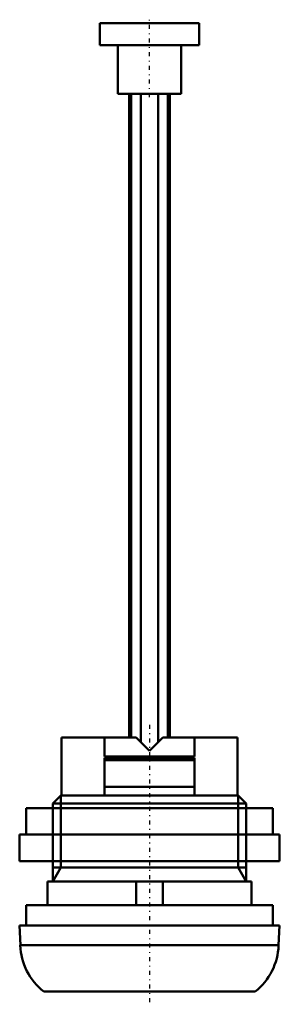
# Model space of a CAD drawing. Header units: millimetres. Extents: x -15 to 15, y -30 to 81.
import ezdxf

# ---------------------------------------------------------------- set-up
doc = ezdxf.new("R2010")
doc.units = ezdxf.units.MM
doc.linetypes.add('Center', pattern=[1.5, 0.45, -0.5, 0.05, -0.5])
for name, color, linetype, lineweight in [('AM_0', 7, 'Continuous', 30), ('AM_10', 7, 'Continuous', 5), ('AM_7', 7, 'Center', 5)]:
    doc.layers.add(name, color=color, linetype=linetype, lineweight=lineweight)

msp = doc.modelspace()

# ---------------------------------------------------------------- linework, layer by layer
at = {"layer": 'AM_0', "color": 7, "linetype": 'Continuous', "lineweight": 50}
for p, q in [((-5.65, 81), (-5.65, 78.5)), ((5.65, 81), (-5.65, 81)), ((5.65, 78.5), (5.65, 81)), ((5.65, 78.5), (-5.65, 78.5)), ((-3.6, 78.5), (-3.6, 73)), ((3.6, 73), (3.6, 78.5)), ((3.6, 73), (-3.6, 73)), ((-2.3, 73), (-2.3, 0)), ((-2.07, 73), (-2.07, 0)), ((-1, 73), (-1, -0.49)), ((1, 73), (1, -0.5)), ((2.07, 73), (2.07, 0)), ((2.3, 0), (2.3, 73)), ((-10, 0), (-10, -6.55)), ((-1.5, 0), (-10, 0)), ((-5.1, -2.15), (-5.1, 0)), ((1.5, 0), (10, 0)), ((5.1, 0), (5.1, -2.15)), ((10, -6.55), (10, 0)), ((0, -1.5), (-1.5, 0)), ((1.5, 0), (0, -1.5)), ((5.1, -2.15), (-5.1, -2.15)), ((-5.1, -6.55), (-5.1, -2.3)), ((5.1, -2.3), (-5.1, -2.3)), ((5.1, -2.55), (-5.1, -2.55)), ((5.1, -2.3), (5.1, -6.55)), ((-10.08, -6.55), (-11, -7.47)), ((-10.08, -6.55), (10.08, -6.55)), ((5.1, -5.6), (-5.1, -5.6)), ((11, -7.47), (10.08, -6.55)), ((-11, -7.47), (-11, -8)), ((-11, -7.47), (11, -7.47)), ((11, -8), (11, -7.47)), ((-14, -8), (-14, -11)), ((14, -8), (-14, -8)), ((14, -11), (14, -8)), ((-14.75, -11), (-14.75, -14)), ((14.75, -11), (-14.75, -11)), ((14.75, -14), (14.75, -11)), ((14.75, -14), (-14.75, -14)), ((-11, -14), (-11, -16.3)), ((11, -16.3), (11, -14)), ((-11.6, -16.3), (-11.6, -19)), ((-11.6, -16.3), (11.6, -16.3)), ((-1.5, -16.3), (-1.5, -19)), ((1.5, -16.3), (1.5, -19)), ((11.6, -19), (11.6, -16.3)), ((-14, -19), (-14, -21.3)), ((-14, -19), (14, -19)), ((14, -21.3), (14, -19)), ((-14.75, -21.3), (-14.67, -23.55)), ((-14.75, -21.3), (14.75, -21.3)), ((14.67, -23.55), (14.75, -21.3)), ((-14.67, -23.55), (14.67, -23.55)), ((-12.01, -28.8), (12.01, -28.8))]:
    msp.add_line(p, q, dxfattribs=at)
for centre, start, end in [((-7.68, -23.3), 182.0227, 231.7868), ((7.67, -23.3), 308.2132, 357.9773)]:
    msp.add_arc(centre, 7, start, end, dxfattribs=at)
at = {"layer": 'AM_10', "color": 7, "linetype": 'Continuous', "lineweight": 50}
for p, q in [((-10.08, -6.55), (-10.08, -14.71)), ((10.08, -6.55), (10.08, -14.71)), ((-11, -8), (-11, -14)), ((11, -8), (11, -14)), ((11, -14.71), (-11, -14.71)), ((-11, -16.3), (-10.08, -14.71)), ((11, -16.3), (10.08, -14.71))]:
    msp.add_line(p, q, dxfattribs=at)
at = {"layer": 'AM_7', "color": 4, "linetype": 'Center', "lineweight": 25}
for p, q in [((0, 72.6), (0, 81.4)), ((0, 1.44), (0, -30.24))]:
    msp.add_line(p, q, dxfattribs=at)

doc.saveas('drawing.dxf')
